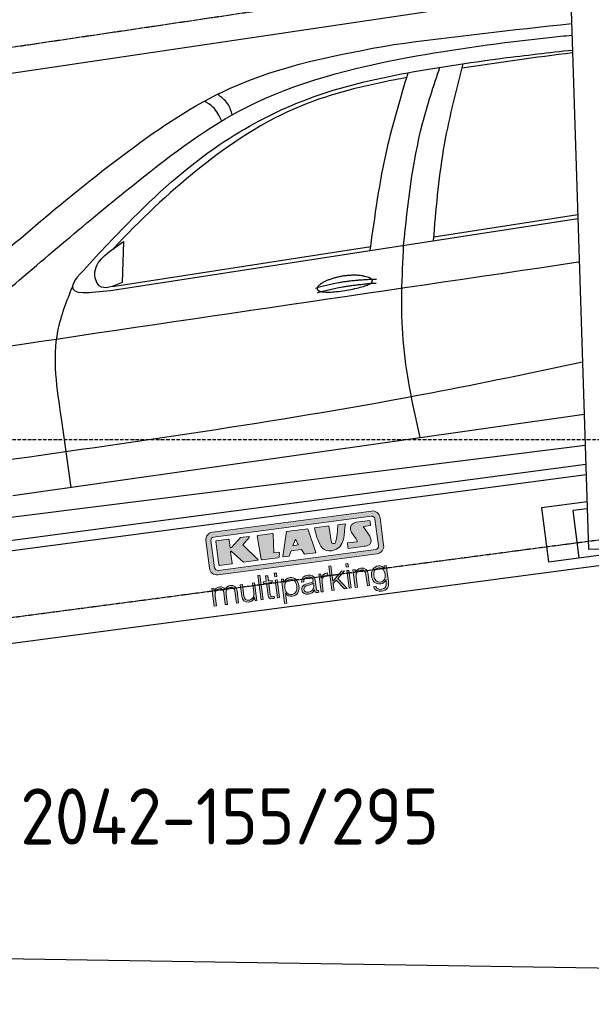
# Model space of a CAD drawing. Header units: millimetres. Extents: x 200 to 5500, y 92 to 4700.
# Tile 2 of 4: x 1752 to 3433, y 92 to 2985. Entities that reach past the tile are written whole.
import ezdxf

# ---------------------------------------------------------------- set-up
doc = ezdxf.new("R2010")
doc.units = ezdxf.units.MM
doc.linetypes.add('GEN3', pattern=[6.25, 5, -1.25])
doc.linetypes.add('GEN7', pattern=[15, 10, -2.5, 0, -2.5])
for name, color, linetype in [('3', 6, 'GEN3'), ('7', 4, 'GEN7'), ('Car', 10, 'Continuous'), ('Logo', 7, 'Continuous')]:
    doc.layers.add(name, color=color, linetype=linetype)
doc.styles.get("Standard").update_dxf_attribs({"font": 'ISOCP.SHX'})

# ---------------------------------------------------------------- blocks, each defined once
blk = doc.blocks.new('KLAUS')
at = {"layer": 'Logo', "true_color": 0x7b7b7a}
h = blk.add_hatch(color=8, dxfattribs=at)
h.dxf.hatch_style = 2
edge = h.paths.add_edge_path()
edge.add_spline(control_points=[(3.6, 29.09), (2.88, 29.09), (2.3, 28.51), (2.3, 27.8), (2.3, 27.8), (2.3, 16.11), (2.3, 16.11), (2.3, 15.39), (2.88, 14.81), (3.6, 14.81), (3.6, 14.81), (71.16, 14.81), (71.16, 14.81), (71.88, 14.81), (72.46, 15.39), (72.46, 16.11), (72.46, 16.11), (72.46, 27.8), (72.46, 27.8), (72.46, 28.51), (71.88, 29.09), (71.16, 29.09), (71.16, 29.09), (3.6, 29.09), (3.6, 29.09), (3.6, 29.09), (3.6, 29.09), (3.6, 29.09)], knot_values=[0, 0, 0, 0, 1, 1, 1, 2, 2, 2, 3, 3, 3, 4, 4, 4, 5, 5, 5, 6, 6, 6, 7, 7, 7, 8, 8, 8, 9, 9, 9, 9], degree=3, periodic=0)
edge = h.paths.add_edge_path()
edge.add_spline(control_points=[(3.35, 31.23), (3.35, 31.23), (71.47, 31.23), (71.47, 31.23), (73.26, 31.23), (74.71, 29.77), (74.71, 27.99), (74.71, 27.99), (74.71, 16.17), (74.71, 16.17), (74.71, 14.38), (73.26, 12.93), (71.47, 12.93), (71.47, 12.93), (3.35, 12.93), (3.35, 12.93), (1.56, 12.93), (0.11, 14.38), (0.11, 16.17), (0.11, 16.17), (0.11, 27.99), (0.11, 27.99), (0.11, 29.77), (1.56, 31.23), (3.35, 31.23), (3.35, 31.23), (3.35, 31.23), (3.35, 31.23)], knot_values=[0, 0, 0, 0, 1, 1, 1, 2, 2, 2, 3, 3, 3, 4, 4, 4, 5, 5, 5, 6, 6, 6, 7, 7, 7, 8, 8, 8, 9, 9, 9, 9], degree=3, periodic=0)
h = blk.add_hatch(color=8, dxfattribs=at)
h.dxf.hatch_style = 2
edge = h.paths.add_edge_path()
edge.add_spline(control_points=[(4.5, 27.33), (4.5, 27.33), (9.7, 27.33), (9.7, 27.33), (9.84, 27.33), (9.96, 27.22), (9.96, 27.08), (9.96, 27.08), (9.96, 23.69), (9.96, 23.69), (9.96, 23.69), (9.94, 23.64), (10.04, 23.59), (10.14, 23.53), (10.2, 23.57), (10.2, 23.57), (10.2, 23.57), (10.51, 23.75), (10.51, 23.75), (10.51, 23.75), (14.94, 27.33), (14.94, 27.33), (14.94, 27.33), (18.41, 27.33), (18.41, 27.33), (18.41, 27.33), (18.49, 27.33), (18.56, 27.2), (18.65, 27.04), (18.53, 26.91), (18.53, 26.91), (18.53, 26.91), (15.49, 24.11), (15.49, 24.11), (15.49, 24.11), (21.14, 17.06), (21.14, 17.06), (21.14, 17.06), (21.13, 16.91), (21.13, 16.91), (21.08, 16.84), (20.99, 16.82), (20.99, 16.82), (20.99, 16.82), (14.7, 16.82), (14.7, 16.82), (14.7, 16.82), (10.26, 22.17), (10.26, 22.17), (10.26, 22.17), (10.19, 22.24), (10.08, 22.21), (9.97, 22.18), (9.96, 22.11), (9.96, 22.11), (9.96, 22.11), (9.96, 17.08), (9.96, 17.08), (9.96, 16.94), (9.84, 16.82), (9.7, 16.82), (9.7, 16.82), (4.5, 16.82), (4.5, 16.82), (4.36, 16.82), (4.25, 16.94), (4.25, 17.08), (4.25, 17.08), (4.25, 27.08), (4.25, 27.08), (4.25, 27.22), (4.36, 27.33), (4.5, 27.33), (4.5, 27.33), (4.5, 27.33), (4.5, 27.33)], knot_values=[0, 0, 0, 0, 1, 1, 1, 2, 2, 2, 3, 3, 3, 4, 4, 4, 5, 5, 5, 6, 6, 6, 7, 7, 7, 8, 8, 8, 9, 9, 9, 10, 10, 10, 11, 11, 11, 12, 12, 12, 13, 13, 13, 14, 14, 14, 15, 15, 15, 16, 16, 16, 17, 17, 17, 18, 18, 18, 19, 19, 19, 20, 20, 20, 21, 21, 21, 22, 22, 22, 23, 23, 23, 24, 24, 24, 25, 25, 25, 25], degree=3, periodic=0)
h = blk.add_hatch(color=8, dxfattribs=at)
h.dxf.hatch_style = 2
h.paths.add_polyline_path([(22.42, 17.06), (21.97, 27.15), (22.24, 27.33), (28.55, 27.33), (28.86, 26.97), (28.01, 19.08), (30.26, 19.07), (30.44, 18.95), (30.08, 16.95), (29.49, 16.82), (22.6, 16.82)])
h = blk.add_hatch(color=8, dxfattribs=at)
h.paths.add_polyline_path([(36.52, 21.01), (38.93, 21.01), (37.87, 23.57)])
h.paths.add_polyline_path([(34.52, 27.33), (43.65, 27.33), (45.76, 16.94), (45.57, 16.82), (40.83, 16.82), (39.89, 18.95), (35.42, 18.95), (34.27, 16.82), (31.78, 16.82), (31.66, 17)])
h = blk.add_hatch(color=8, dxfattribs=at)
h.dxf.hatch_style = 2
edge = h.paths.add_edge_path()
edge.add_spline(control_points=[(52.69, 27.32), (52.69, 27.32), (52.88, 20.14), (52.88, 20.14), (53.01, 19.89), (53.2, 19.77), (53.43, 19.71), (53.91, 19.59), (54.43, 19.57), (54.64, 20.03), (55.23, 21.34), (56.27, 25.45), (56.6, 27.33), (56.6, 27.33), (59.77, 27.33), (59.77, 27.33), (58.77, 23.9), (58.56, 16.82), (52.63, 16.76), (48.72, 16.72), (48.01, 19.35), (47.27, 22.24), (46.89, 23.68), (46.54, 27.33), (46.54, 27.33), (46.54, 27.33), (52.69, 27.32), (52.69, 27.32), (52.69, 27.32), (52.69, 27.32), (52.69, 27.32)], knot_values=[0, 0, 0, 0, 1, 1, 1, 2, 2, 2, 3, 3, 3, 4, 4, 4, 5, 5, 5, 6, 6, 6, 7, 7, 7, 8, 8, 8, 9, 9, 9, 10, 10, 10, 10], degree=3, periodic=0)
h = blk.add_hatch(color=8, dxfattribs=at)
h.dxf.hatch_style = 2
edge = h.paths.add_edge_path()
edge.add_spline(control_points=[(64.46, 27.33), (64.46, 27.33), (70.31, 27.33), (70.31, 27.33), (70.31, 26.52), (70.31, 26.02), (70.31, 25.12), (70.31, 25.12), (67.3, 25.12), (67.3, 25.12), (67.24, 25.04), (67.25, 25.11), (67.25, 24.91), (67.25, 24.88), (69.73, 20.38), (69.73, 19.57), (69.73, 16.4), (67.22, 16.81), (65.9, 16.82), (65.9, 16.82), (59.59, 16.82), (59.59, 16.82), (59.59, 17.76), (59.59, 18.23), (59.59, 19.14), (59.59, 19.14), (63.75, 19.14), (63.75, 19.14), (63.82, 19.22), (63.81, 19.11), (63.81, 19.31), (63.81, 20.32), (61.58, 23.06), (61.58, 24.63), (61.58, 26.33), (62.83, 27.34), (64.46, 27.33), (64.46, 27.33), (64.46, 27.33), (64.46, 27.33)], knot_values=[0, 0, 0, 0, 1, 1, 1, 2, 2, 2, 3, 3, 3, 4, 4, 4, 5, 5, 5, 6, 6, 6, 7, 7, 7, 8, 8, 8, 9, 9, 9, 10, 10, 10, 11, 11, 11, 12, 12, 12, 13, 13, 13, 13], degree=3, periodic=0)
at = {"layer": 'Logo', "true_color": 0xef7c00}
h = blk.add_hatch(color=30, dxfattribs=at)
h.dxf.hatch_style = 2
h.paths.add_polyline_path([(20.07, 0), (20.99, 0), (20.99, 10.45), (20.07, 10.45)])
h = blk.add_hatch(color=30, dxfattribs=at)
h.dxf.hatch_style = 2
edge = h.paths.add_edge_path()
edge.add_spline(control_points=[(24.22, 9.82), (24.22, 9.82), (23.3, 9.82), (23.3, 9.82), (23.3, 9.82), (23.3, 7.55), (23.3, 7.55), (23.3, 7.55), (21.98, 7.55), (21.98, 7.55), (21.98, 7.55), (21.98, 6.78), (21.98, 6.78), (21.98, 6.78), (23.3, 6.78), (23.3, 6.78), (23.3, 6.78), (23.3, 1.61), (23.3, 1.61), (23.28, 0.32), (23.71, -0.09), (24.94, -0.09), (25.22, -0.09), (25.48, -0.06), (25.76, -0.06), (25.76, -0.06), (25.76, 0.73), (25.76, 0.73), (25.5, 0.7), (25.23, 0.69), (24.97, 0.69), (24.31, 0.73), (24.22, 1.08), (24.22, 1.68), (24.22, 1.68), (24.22, 6.78), (24.22, 6.78), (24.22, 6.78), (25.76, 6.78), (25.76, 6.78), (25.76, 6.78), (25.76, 7.55), (25.76, 7.55), (25.76, 7.55), (24.22, 7.55), (24.22, 7.55), (24.22, 7.55), (24.22, 9.82), (24.22, 9.82), (24.22, 9.82), (24.22, 9.82), (24.22, 9.82)], knot_values=[0, 0, 0, 0, 1, 1, 1, 2, 2, 2, 3, 3, 3, 4, 4, 4, 5, 5, 5, 6, 6, 6, 7, 7, 7, 8, 8, 8, 9, 9, 9, 10, 10, 10, 11, 11, 11, 12, 12, 12, 13, 13, 13, 14, 14, 14, 15, 15, 15, 16, 16, 16, 17, 17, 17, 17], degree=3, periodic=0)
h = blk.add_hatch(color=30, dxfattribs=at)
h.paths.add_polyline_path([(27.1, 0), (28.03, 0), (28.03, 7.55), (27.1, 7.55)])
h.paths.add_polyline_path([(27.1, 8.98), (28.03, 8.98), (28.03, 10.45), (27.1, 10.45)])
h = blk.add_hatch(color=30, dxfattribs=at)
h.dxf.hatch_style = 2
h.paths.add_polyline_path([(50.4, 0), (51.32, 0), (51.32, 2.87), (52.82, 4.11), (55.8, 0), (56.96, 0), (53.52, 4.76), (56.74, 7.55), (55.51, 7.55), (51.32, 3.89), (51.32, 10.45), (50.4, 10.45)])
h = blk.add_hatch(color=30, dxfattribs=at)
h.paths.add_polyline_path([(57.74, 0), (58.66, 0), (58.66, 7.55), (57.74, 7.55)])
h.paths.add_polyline_path([(57.74, 8.98), (58.66, 8.98), (58.66, 10.45), (57.74, 10.45)])
h = blk.add_hatch(color=30, dxfattribs=at)
h.dxf.hatch_style = 2
edge = h.paths.add_edge_path()
edge.add_spline(control_points=[(0, 0), (0, 0), (0.92, 0), (0.92, 0), (0.92, 0), (0.92, 4.22), (0.92, 4.22), (0.94, 5.8), (1.58, 7), (3.18, 7), (4.35, 7), (4.77, 6.15), (4.76, 5.12), (4.76, 5.12), (4.76, 0), (4.76, 0), (4.76, 0), (5.68, 0), (5.68, 0), (5.68, 0), (5.68, 4.27), (5.68, 4.27), (5.68, 5.68), (6.14, 7), (7.73, 7), (9.05, 7), (9.52, 6.32), (9.52, 5.08), (9.52, 5.08), (9.52, 0), (9.52, 0), (9.52, 0), (10.44, 0), (10.44, 0), (10.44, 0), (10.44, 5.12), (10.44, 5.12), (10.44, 6.91), (9.59, 7.77), (7.94, 7.77), (6.94, 7.77), (5.99, 7.29), (5.54, 6.3), (5.26, 7.29), (4.36, 7.77), (3.37, 7.77), (2.17, 7.77), (1.38, 7.19), (0.89, 6.28), (0.89, 6.28), (0.85, 6.28), (0.85, 6.28), (0.85, 6.28), (0.85, 7.55), (0.85, 7.55), (0.85, 7.55), (0, 7.55), (0, 7.55), (0, 7.55), (0, 0), (0, 0), (0, 0), (0, 0), (0, 0)], knot_values=[0, 0, 0, 0, 1, 1, 1, 2, 2, 2, 3, 3, 3, 4, 4, 4, 5, 5, 5, 6, 6, 6, 7, 7, 7, 8, 8, 8, 9, 9, 9, 10, 10, 10, 11, 11, 11, 12, 12, 12, 13, 13, 13, 14, 14, 14, 15, 15, 15, 16, 16, 16, 17, 17, 17, 18, 18, 18, 19, 19, 19, 20, 20, 20, 21, 21, 21, 21], degree=3, periodic=0)
h = blk.add_hatch(color=30, dxfattribs=at)
h.dxf.hatch_style = 2
edge = h.paths.add_edge_path()
edge.add_spline(control_points=[(18.31, 7.55), (18.31, 7.55), (17.39, 7.55), (17.39, 7.55), (17.39, 7.55), (17.39, 3.59), (17.39, 3.59), (17.39, 2.05), (16.7, 0.56), (15.12, 0.56), (13.66, 0.56), (13.15, 1.27), (13.1, 2.64), (13.1, 2.64), (13.1, 7.55), (13.1, 7.55), (13.1, 7.55), (12.18, 7.55), (12.18, 7.55), (12.18, 7.55), (12.18, 2.65), (12.18, 2.65), (12.18, 0.89), (12.93, -0.22), (14.83, -0.22), (15.96, -0.22), (16.95, 0.35), (17.44, 1.36), (17.44, 1.36), (17.47, 1.36), (17.47, 1.36), (17.47, 1.36), (17.47, 0), (17.47, 0), (17.47, 0), (18.31, 0), (18.31, 0), (18.31, 0), (18.31, 7.55), (18.31, 7.55), (18.31, 7.55), (18.31, 7.55), (18.31, 7.55)], knot_values=[0, 0, 0, 0, 1, 1, 1, 2, 2, 2, 3, 3, 3, 4, 4, 4, 5, 5, 5, 6, 6, 6, 7, 7, 7, 8, 8, 8, 9, 9, 9, 10, 10, 10, 11, 11, 11, 12, 12, 12, 13, 13, 13, 14, 14, 14, 14], degree=3, periodic=0)
h = blk.add_hatch(color=30, dxfattribs=at)
edge = h.paths.add_edge_path()
edge.add_spline(control_points=[(35.84, 3.78), (35.84, 2.21), (35.12, 0.56), (33.37, 0.56), (31.4, 0.56), (30.72, 2.21), (30.72, 3.78), (30.72, 5.49), (31.33, 7), (33.37, 7), (35.12, 7), (35.84, 5.34), (35.84, 3.78), (35.84, 3.78), (35.84, 3.78), (35.84, 3.78)], knot_values=[0, 0, 0, 0, 1, 1, 1, 2, 2, 2, 3, 3, 3, 4, 4, 4, 5, 5, 5, 5], degree=3, periodic=0)
edge = h.paths.add_edge_path()
edge.add_spline(control_points=[(29.79, -2.8), (29.79, -2.8), (30.72, -2.8), (30.72, -2.8), (30.72, -2.8), (30.72, 1.43), (30.72, 1.43), (30.72, 1.43), (30.74, 1.43), (30.74, 1.43), (31.14, 0.35), (32.24, -0.22), (33.37, -0.22), (35.66, -0.22), (36.76, 1.64), (36.76, 3.78), (36.76, 5.91), (35.66, 7.77), (33.37, 7.77), (32.15, 7.77), (31.1, 7.14), (30.67, 6.12), (30.67, 6.12), (30.64, 6.12), (30.64, 6.12), (30.64, 6.12), (30.64, 7.55), (30.64, 7.55), (30.64, 7.55), (29.79, 7.55), (29.79, 7.55), (29.79, 7.55), (29.79, -2.8), (29.79, -2.8), (29.79, -2.8), (29.79, -2.8), (29.79, -2.8)], knot_values=[0, 0, 0, 0, 1, 1, 1, 2, 2, 2, 3, 3, 3, 4, 4, 4, 5, 5, 5, 6, 6, 6, 7, 7, 7, 8, 8, 8, 9, 9, 9, 10, 10, 10, 11, 11, 11, 12, 12, 12, 12], degree=3, periodic=0)
h = blk.add_hatch(color=30, dxfattribs=at)
edge = h.paths.add_edge_path()
edge.add_spline(control_points=[(43.03, 2.93), (43.04, 1.45), (41.8, 0.56), (40.39, 0.56), (39.53, 0.56), (38.71, 1.13), (38.71, 2.05), (38.71, 3.53), (40.66, 3.51), (42.22, 3.79), (42.47, 3.84), (42.88, 3.91), (43, 4.13), (43, 4.13), (43.03, 4.13), (43.03, 4.13), (43.03, 4.13), (43.03, 2.93), (43.03, 2.93), (43.03, 2.93), (43.03, 2.93), (43.03, 2.93)], knot_values=[0, 0, 0, 0, 1, 1, 1, 2, 2, 2, 3, 3, 3, 4, 4, 4, 5, 5, 5, 6, 6, 6, 7, 7, 7, 7], degree=3, periodic=0)
edge = h.paths.add_edge_path()
edge.add_spline(control_points=[(39.03, 5.24), (39.06, 6.47), (39.91, 7), (41.05, 7), (42.14, 7), (43.03, 6.69), (43.03, 5.45), (43.03, 4.61), (42.6, 4.51), (41.84, 4.42), (39.85, 4.19), (37.79, 4.11), (37.79, 1.99), (37.79, 0.47), (38.93, -0.22), (40.32, -0.22), (41.77, -0.22), (42.43, 0.34), (43.07, 1.32), (43.07, 1.32), (43.1, 1.32), (43.1, 1.32), (43.1, 0.53), (43.25, 0), (44.19, 0), (44.43, 0), (44.58, 0.01), (44.79, 0.06), (44.79, 0.06), (44.79, 0.83), (44.79, 0.83), (44.71, 0.81), (44.6, 0.78), (44.49, 0.78), (44.13, 0.78), (43.95, 0.98), (43.95, 1.33), (43.95, 1.33), (43.95, 5.34), (43.95, 5.34), (43.95, 7.36), (42.5, 7.77), (41.17, 7.77), (39.44, 7.77), (38.2, 7.01), (38.11, 5.24), (38.11, 5.24), (39.03, 5.24), (39.03, 5.24), (39.03, 5.24), (39.03, 5.24), (39.03, 5.24)], knot_values=[0, 0, 0, 0, 1, 1, 1, 2, 2, 2, 3, 3, 3, 4, 4, 4, 5, 5, 5, 6, 6, 6, 7, 7, 7, 8, 8, 8, 9, 9, 9, 10, 10, 10, 11, 11, 11, 12, 12, 12, 13, 13, 13, 14, 14, 14, 15, 15, 15, 16, 16, 16, 17, 17, 17, 17], degree=3, periodic=0)
h = blk.add_hatch(color=30, dxfattribs=at)
h.dxf.hatch_style = 2
edge = h.paths.add_edge_path()
edge.add_spline(control_points=[(45.79, 0), (45.79, 0), (46.71, 0), (46.71, 0), (46.71, 0), (46.71, 4.03), (46.71, 4.03), (46.71, 5.59), (47.85, 6.82), (49.52, 6.73), (49.52, 6.73), (49.52, 7.66), (49.52, 7.66), (48.16, 7.72), (47.14, 7), (46.67, 5.78), (46.67, 5.78), (46.64, 5.78), (46.64, 5.78), (46.64, 5.78), (46.64, 7.55), (46.64, 7.55), (46.64, 7.55), (45.79, 7.55), (45.79, 7.55), (45.79, 7.55), (45.79, 0), (45.79, 0), (45.79, 0), (45.79, 0), (45.79, 0)], knot_values=[0, 0, 0, 0, 1, 1, 1, 2, 2, 2, 3, 3, 3, 4, 4, 4, 5, 5, 5, 6, 6, 6, 7, 7, 7, 8, 8, 8, 9, 9, 9, 10, 10, 10, 10], degree=3, periodic=0)
h = blk.add_hatch(color=30, dxfattribs=at)
h.dxf.hatch_style = 2
edge = h.paths.add_edge_path()
edge.add_spline(control_points=[(60.41, 0), (60.41, 0), (61.33, 0), (61.33, 0), (61.33, 0), (61.33, 4.41), (61.33, 4.41), (61.36, 5.89), (62.24, 7), (63.7, 7), (65.2, 7), (65.62, 6.02), (65.62, 4.71), (65.62, 4.71), (65.62, 0), (65.62, 0), (65.62, 0), (66.54, 0), (66.54, 0), (66.54, 0), (66.54, 4.86), (66.54, 4.86), (66.54, 6.66), (65.9, 7.77), (63.78, 7.77), (62.71, 7.77), (61.7, 7.16), (61.36, 6.25), (61.36, 6.25), (61.33, 6.25), (61.33, 6.25), (61.33, 6.25), (61.33, 7.55), (61.33, 7.55), (61.33, 7.55), (60.41, 7.55), (60.41, 7.55), (60.41, 7.55), (60.41, 0), (60.41, 0), (60.41, 0), (60.41, 0), (60.41, 0)], knot_values=[0, 0, 0, 0, 1, 1, 1, 2, 2, 2, 3, 3, 3, 4, 4, 4, 5, 5, 5, 6, 6, 6, 7, 7, 7, 8, 8, 8, 9, 9, 9, 10, 10, 10, 11, 11, 11, 12, 12, 12, 13, 13, 13, 14, 14, 14, 14], degree=3, periodic=0)
h = blk.add_hatch(color=30, dxfattribs=at)
edge = h.paths.add_edge_path()
edge.add_spline(control_points=[(71.32, 0.86), (69.62, 0.86), (68.83, 2.34), (68.83, 3.86), (68.83, 5.43), (69.56, 7), (71.32, 7), (73.06, 7), (73.75, 5.34), (73.75, 3.86), (73.75, 2.33), (72.91, 0.86), (71.32, 0.86), (71.32, 0.86), (71.32, 0.86), (71.32, 0.86)], knot_values=[0, 0, 0, 0, 1, 1, 1, 2, 2, 2, 3, 3, 3, 4, 4, 4, 5, 5, 5, 5], degree=3, periodic=0)
edge = h.paths.add_edge_path()
edge.add_spline(control_points=[(74.67, 7.55), (74.67, 7.55), (73.75, 7.55), (73.75, 7.55), (73.75, 7.55), (73.75, 6.25), (73.75, 6.25), (73.75, 6.25), (73.72, 6.25), (73.72, 6.25), (73.35, 7.09), (72.41, 7.77), (71.32, 7.77), (69.13, 7.77), (67.9, 6.05), (67.9, 3.97), (67.9, 1.82), (68.9, 0.09), (71.32, 0.09), (72.4, 0.09), (73.29, 0.72), (73.72, 1.64), (73.72, 1.64), (73.75, 1.64), (73.75, 1.64), (73.75, 1.64), (73.75, 0.61), (73.75, 0.61), (73.75, -1.23), (73.01, -2.24), (71.32, -2.24), (70.29, -2.24), (69.31, -1.85), (69.1, -0.73), (69.1, -0.73), (68.18, -0.73), (68.18, -0.73), (68.31, -2.34), (69.81, -3.02), (71.32, -3.02), (73.79, -3.02), (74.65, -1.64), (74.67, 0.61), (74.67, 0.61), (74.67, 7.55), (74.67, 7.55), (74.67, 7.55), (74.67, 7.55), (74.67, 7.55)], knot_values=[0, 0, 0, 0, 1, 1, 1, 2, 2, 2, 3, 3, 3, 4, 4, 4, 5, 5, 5, 6, 6, 6, 7, 7, 7, 8, 8, 8, 9, 9, 9, 10, 10, 10, 11, 11, 11, 12, 12, 12, 13, 13, 13, 14, 14, 14, 15, 15, 15, 16, 16, 16, 16], degree=3, periodic=0)
at = {"layer": 'Logo', "lineweight": 0}
for points in [[(22.42, 17.06), (21.97, 27.15), (22.24, 27.33), (28.55, 27.33), (28.86, 26.97), (28.01, 19.08), (30.26, 19.07), (30.44, 18.95), (30.08, 16.95), (29.49, 16.82), (22.6, 16.82), (22.42, 17.06), (22.42, 17.06)], [(34.52, 27.33), (43.65, 27.33), (45.76, 16.94), (45.57, 16.82), (40.83, 16.82), (39.89, 18.95), (35.42, 18.95), (34.27, 16.82), (31.78, 16.82), (31.66, 17), (34.52, 27.33), (34.52, 27.33)], [(36.52, 21.01), (38.93, 21.01), (37.87, 23.57), (36.52, 21.01), (36.52, 21.01)], [(20.07, 0), (20.99, 0), (20.99, 10.45), (20.07, 10.45), (20.07, 0), (20.07, 0)], [(27.1, 8.98), (28.03, 8.98), (28.03, 10.45), (27.1, 10.45), (27.1, 8.98), (27.1, 8.98)], [(50.4, 0), (51.32, 0), (51.32, 2.87), (52.82, 4.11), (55.8, 0), (56.96, 0), (53.52, 4.76), (56.74, 7.55), (55.51, 7.55), (51.32, 3.89), (51.32, 10.45), (50.4, 10.45), (50.4, 0), (50.4, 0)], [(57.74, 8.98), (58.66, 8.98), (58.66, 10.45), (57.74, 10.45), (57.74, 8.98), (57.74, 8.98)], [(27.1, 0), (28.03, 0), (28.03, 7.55), (27.1, 7.55), (27.1, 0), (27.1, 0)], [(57.74, 0), (58.66, 0), (58.66, 7.55), (57.74, 7.55), (57.74, 0), (57.74, 0)]]:
    blk.add_lwpolyline(points, dxfattribs=at)
for points, knots in [([(3.35, 31.23), (3.35, 31.23), (71.47, 31.23), (71.47, 31.23), (73.26, 31.23), (74.71, 29.77), (74.71, 27.99), (74.71, 27.99), (74.71, 16.17), (74.71, 16.17), (74.71, 14.38), (73.26, 12.93), (71.47, 12.93), (71.47, 12.93), (3.35, 12.93), (3.35, 12.93), (1.56, 12.93), (0.11, 14.38), (0.11, 16.17), (0.11, 16.17), (0.11, 27.99), (0.11, 27.99), (0.11, 29.77), (1.56, 31.23), (3.35, 31.23), (3.35, 31.23), (3.35, 31.23), (3.35, 31.23)], [0, 0, 0, 0, 1, 1, 1, 2, 2, 2, 3, 3, 3, 4, 4, 4, 5, 5, 5, 6, 6, 6, 7, 7, 7, 8, 8, 8, 9, 9, 9, 9]), ([(3.6, 29.09), (2.88, 29.09), (2.3, 28.51), (2.3, 27.8), (2.3, 27.8), (2.3, 16.11), (2.3, 16.11), (2.3, 15.39), (2.88, 14.81), (3.6, 14.81), (3.6, 14.81), (71.16, 14.81), (71.16, 14.81), (71.88, 14.81), (72.46, 15.39), (72.46, 16.11), (72.46, 16.11), (72.46, 27.8), (72.46, 27.8), (72.46, 28.51), (71.88, 29.09), (71.16, 29.09), (71.16, 29.09), (3.6, 29.09), (3.6, 29.09), (3.6, 29.09), (3.6, 29.09), (3.6, 29.09)], [0, 0, 0, 0, 1, 1, 1, 2, 2, 2, 3, 3, 3, 4, 4, 4, 5, 5, 5, 6, 6, 6, 7, 7, 7, 8, 8, 8, 9, 9, 9, 9]), ([(4.5, 27.33), (4.5, 27.33), (9.7, 27.33), (9.7, 27.33), (9.84, 27.33), (9.96, 27.22), (9.96, 27.08), (9.96, 27.08), (9.96, 23.69), (9.96, 23.69), (9.96, 23.69), (9.94, 23.64), (10.04, 23.59), (10.14, 23.53), (10.2, 23.57), (10.2, 23.57), (10.2, 23.57), (10.51, 23.75), (10.51, 23.75), (10.51, 23.75), (14.94, 27.33), (14.94, 27.33), (14.94, 27.33), (18.41, 27.33), (18.41, 27.33), (18.41, 27.33), (18.49, 27.33), (18.56, 27.2), (18.65, 27.04), (18.53, 26.91), (18.53, 26.91), (18.53, 26.91), (15.49, 24.11), (15.49, 24.11), (15.49, 24.11), (21.14, 17.06), (21.14, 17.06), (21.14, 17.06), (21.13, 16.91), (21.13, 16.91), (21.08, 16.84), (20.99, 16.82), (20.99, 16.82), (20.99, 16.82), (14.7, 16.82), (14.7, 16.82), (14.7, 16.82), (10.26, 22.17), (10.26, 22.17), (10.26, 22.17), (10.19, 22.24), (10.08, 22.21), (9.97, 22.18), (9.96, 22.11), (9.96, 22.11), (9.96, 22.11), (9.96, 17.08), (9.96, 17.08), (9.96, 16.94), (9.84, 16.82), (9.7, 16.82), (9.7, 16.82), (4.5, 16.82), (4.5, 16.82), (4.36, 16.82), (4.25, 16.94), (4.25, 17.08), (4.25, 17.08), (4.25, 27.08), (4.25, 27.08), (4.25, 27.22), (4.36, 27.33), (4.5, 27.33), (4.5, 27.33), (4.5, 27.33), (4.5, 27.33)], [0, 0, 0, 0, 1, 1, 1, 2, 2, 2, 3, 3, 3, 4, 4, 4, 5, 5, 5, 6, 6, 6, 7, 7, 7, 8, 8, 8, 9, 9, 9, 10, 10, 10, 11, 11, 11, 12, 12, 12, 13, 13, 13, 14, 14, 14, 15, 15, 15, 16, 16, 16, 17, 17, 17, 18, 18, 18, 19, 19, 19, 20, 20, 20, 21, 21, 21, 22, 22, 22, 23, 23, 23, 24, 24, 24, 25, 25, 25, 25]), ([(52.69, 27.32), (52.69, 27.32), (52.88, 20.14), (52.88, 20.14), (53.01, 19.89), (53.2, 19.77), (53.43, 19.71), (53.91, 19.59), (54.43, 19.57), (54.64, 20.03), (55.23, 21.34), (56.27, 25.45), (56.6, 27.33), (56.6, 27.33), (59.77, 27.33), (59.77, 27.33), (58.77, 23.9), (58.56, 16.82), (52.63, 16.76), (48.72, 16.72), (48.01, 19.35), (47.27, 22.24), (46.89, 23.68), (46.54, 27.33), (46.54, 27.33), (46.54, 27.33), (52.69, 27.32), (52.69, 27.32), (52.69, 27.32), (52.69, 27.32), (52.69, 27.32)], [0, 0, 0, 0, 1, 1, 1, 2, 2, 2, 3, 3, 3, 4, 4, 4, 5, 5, 5, 6, 6, 6, 7, 7, 7, 8, 8, 8, 9, 9, 9, 10, 10, 10, 10]), ([(64.46, 27.33), (64.46, 27.33), (70.31, 27.33), (70.31, 27.33), (70.31, 26.52), (70.31, 26.02), (70.31, 25.12), (70.31, 25.12), (67.3, 25.12), (67.3, 25.12), (67.24, 25.04), (67.25, 25.11), (67.25, 24.91), (67.25, 24.88), (69.73, 20.38), (69.73, 19.57), (69.73, 16.4), (67.22, 16.81), (65.9, 16.82), (65.9, 16.82), (59.59, 16.82), (59.59, 16.82), (59.59, 17.76), (59.59, 18.23), (59.59, 19.14), (59.59, 19.14), (63.75, 19.14), (63.75, 19.14), (63.82, 19.22), (63.81, 19.11), (63.81, 19.31), (63.81, 20.32), (61.58, 23.06), (61.58, 24.63), (61.58, 26.33), (62.83, 27.34), (64.46, 27.33), (64.46, 27.33), (64.46, 27.33), (64.46, 27.33)], [0, 0, 0, 0, 1, 1, 1, 2, 2, 2, 3, 3, 3, 4, 4, 4, 5, 5, 5, 6, 6, 6, 7, 7, 7, 8, 8, 8, 9, 9, 9, 10, 10, 10, 11, 11, 11, 12, 12, 12, 13, 13, 13, 13]), ([(24.22, 9.82), (24.22, 9.82), (23.3, 9.82), (23.3, 9.82), (23.3, 9.82), (23.3, 7.55), (23.3, 7.55), (23.3, 7.55), (21.98, 7.55), (21.98, 7.55), (21.98, 7.55), (21.98, 6.78), (21.98, 6.78), (21.98, 6.78), (23.3, 6.78), (23.3, 6.78), (23.3, 6.78), (23.3, 1.61), (23.3, 1.61), (23.28, 0.32), (23.71, -0.09), (24.94, -0.09), (25.22, -0.09), (25.48, -0.06), (25.76, -0.06), (25.76, -0.06), (25.76, 0.73), (25.76, 0.73), (25.5, 0.7), (25.23, 0.69), (24.97, 0.69), (24.31, 0.73), (24.22, 1.08), (24.22, 1.68), (24.22, 1.68), (24.22, 6.78), (24.22, 6.78), (24.22, 6.78), (25.76, 6.78), (25.76, 6.78), (25.76, 6.78), (25.76, 7.55), (25.76, 7.55), (25.76, 7.55), (24.22, 7.55), (24.22, 7.55), (24.22, 7.55), (24.22, 9.82), (24.22, 9.82), (24.22, 9.82), (24.22, 9.82), (24.22, 9.82)], [0, 0, 0, 0, 1, 1, 1, 2, 2, 2, 3, 3, 3, 4, 4, 4, 5, 5, 5, 6, 6, 6, 7, 7, 7, 8, 8, 8, 9, 9, 9, 10, 10, 10, 11, 11, 11, 12, 12, 12, 13, 13, 13, 14, 14, 14, 15, 15, 15, 16, 16, 16, 17, 17, 17, 17]), ([(0, 0), (0, 0), (0.92, 0), (0.92, 0), (0.92, 0), (0.92, 4.22), (0.92, 4.22), (0.94, 5.8), (1.58, 7), (3.18, 7), (4.35, 7), (4.77, 6.15), (4.76, 5.12), (4.76, 5.12), (4.76, 0), (4.76, 0), (4.76, 0), (5.68, 0), (5.68, 0), (5.68, 0), (5.68, 4.27), (5.68, 4.27), (5.68, 5.68), (6.14, 7), (7.73, 7), (9.05, 7), (9.52, 6.32), (9.52, 5.08), (9.52, 5.08), (9.52, 0), (9.52, 0), (9.52, 0), (10.44, 0), (10.44, 0), (10.44, 0), (10.44, 5.12), (10.44, 5.12), (10.44, 6.91), (9.59, 7.77), (7.94, 7.77), (6.94, 7.77), (5.99, 7.29), (5.54, 6.3), (5.26, 7.29), (4.36, 7.77), (3.37, 7.77), (2.17, 7.77), (1.38, 7.19), (0.89, 6.28), (0.89, 6.28), (0.85, 6.28), (0.85, 6.28), (0.85, 6.28), (0.85, 7.55), (0.85, 7.55), (0.85, 7.55), (0, 7.55), (0, 7.55), (0, 7.55), (0, 0), (0, 0), (0, 0), (0, 0), (0, 0)], [0, 0, 0, 0, 1, 1, 1, 2, 2, 2, 3, 3, 3, 4, 4, 4, 5, 5, 5, 6, 6, 6, 7, 7, 7, 8, 8, 8, 9, 9, 9, 10, 10, 10, 11, 11, 11, 12, 12, 12, 13, 13, 13, 14, 14, 14, 15, 15, 15, 16, 16, 16, 17, 17, 17, 18, 18, 18, 19, 19, 19, 20, 20, 20, 21, 21, 21, 21]), ([(18.31, 7.55), (18.31, 7.55), (17.39, 7.55), (17.39, 7.55), (17.39, 7.55), (17.39, 3.59), (17.39, 3.59), (17.39, 2.05), (16.7, 0.56), (15.12, 0.56), (13.66, 0.56), (13.15, 1.27), (13.1, 2.64), (13.1, 2.64), (13.1, 7.55), (13.1, 7.55), (13.1, 7.55), (12.18, 7.55), (12.18, 7.55), (12.18, 7.55), (12.18, 2.65), (12.18, 2.65), (12.18, 0.89), (12.93, -0.22), (14.83, -0.22), (15.96, -0.22), (16.95, 0.35), (17.44, 1.36), (17.44, 1.36), (17.47, 1.36), (17.47, 1.36), (17.47, 1.36), (17.47, 0), (17.47, 0), (17.47, 0), (18.31, 0), (18.31, 0), (18.31, 0), (18.31, 7.55), (18.31, 7.55), (18.31, 7.55), (18.31, 7.55), (18.31, 7.55)], [0, 0, 0, 0, 1, 1, 1, 2, 2, 2, 3, 3, 3, 4, 4, 4, 5, 5, 5, 6, 6, 6, 7, 7, 7, 8, 8, 8, 9, 9, 9, 10, 10, 10, 11, 11, 11, 12, 12, 12, 13, 13, 13, 14, 14, 14, 14]), ([(29.79, -2.8), (29.79, -2.8), (30.72, -2.8), (30.72, -2.8), (30.72, -2.8), (30.72, 1.43), (30.72, 1.43), (30.72, 1.43), (30.74, 1.43), (30.74, 1.43), (31.14, 0.35), (32.24, -0.22), (33.37, -0.22), (35.66, -0.22), (36.76, 1.64), (36.76, 3.78), (36.76, 5.91), (35.66, 7.77), (33.37, 7.77), (32.15, 7.77), (31.1, 7.14), (30.67, 6.12), (30.67, 6.12), (30.64, 6.12), (30.64, 6.12), (30.64, 6.12), (30.64, 7.55), (30.64, 7.55), (30.64, 7.55), (29.79, 7.55), (29.79, 7.55), (29.79, 7.55), (29.79, -2.8), (29.79, -2.8), (29.79, -2.8), (29.79, -2.8), (29.79, -2.8)], [0, 0, 0, 0, 1, 1, 1, 2, 2, 2, 3, 3, 3, 4, 4, 4, 5, 5, 5, 6, 6, 6, 7, 7, 7, 8, 8, 8, 9, 9, 9, 10, 10, 10, 11, 11, 11, 12, 12, 12, 12]), ([(35.84, 3.78), (35.84, 2.21), (35.12, 0.56), (33.37, 0.56), (31.4, 0.56), (30.72, 2.21), (30.72, 3.78), (30.72, 5.49), (31.33, 7), (33.37, 7), (35.12, 7), (35.84, 5.34), (35.84, 3.78), (35.84, 3.78), (35.84, 3.78), (35.84, 3.78)], [0, 0, 0, 0, 1, 1, 1, 2, 2, 2, 3, 3, 3, 4, 4, 4, 5, 5, 5, 5]), ([(39.03, 5.24), (39.06, 6.47), (39.91, 7), (41.05, 7), (42.14, 7), (43.03, 6.69), (43.03, 5.45), (43.03, 4.61), (42.6, 4.51), (41.84, 4.42), (39.85, 4.19), (37.79, 4.11), (37.79, 1.99), (37.79, 0.47), (38.93, -0.22), (40.32, -0.22), (41.77, -0.22), (42.43, 0.34), (43.07, 1.32), (43.07, 1.32), (43.1, 1.32), (43.1, 1.32), (43.1, 0.53), (43.25, 0), (44.19, 0), (44.43, 0), (44.58, 0.01), (44.79, 0.06), (44.79, 0.06), (44.79, 0.83), (44.79, 0.83), (44.71, 0.81), (44.6, 0.78), (44.49, 0.78), (44.13, 0.78), (43.95, 0.98), (43.95, 1.33), (43.95, 1.33), (43.95, 5.34), (43.95, 5.34), (43.95, 7.36), (42.5, 7.77), (41.17, 7.77), (39.44, 7.77), (38.2, 7.01), (38.11, 5.24), (38.11, 5.24), (39.03, 5.24), (39.03, 5.24), (39.03, 5.24), (39.03, 5.24), (39.03, 5.24)], [0, 0, 0, 0, 1, 1, 1, 2, 2, 2, 3, 3, 3, 4, 4, 4, 5, 5, 5, 6, 6, 6, 7, 7, 7, 8, 8, 8, 9, 9, 9, 10, 10, 10, 11, 11, 11, 12, 12, 12, 13, 13, 13, 14, 14, 14, 15, 15, 15, 16, 16, 16, 17, 17, 17, 17]), ([(45.79, 0), (45.79, 0), (46.71, 0), (46.71, 0), (46.71, 0), (46.71, 4.03), (46.71, 4.03), (46.71, 5.59), (47.85, 6.82), (49.52, 6.73), (49.52, 6.73), (49.52, 7.66), (49.52, 7.66), (48.16, 7.72), (47.14, 7), (46.67, 5.78), (46.67, 5.78), (46.64, 5.78), (46.64, 5.78), (46.64, 5.78), (46.64, 7.55), (46.64, 7.55), (46.64, 7.55), (45.79, 7.55), (45.79, 7.55), (45.79, 7.55), (45.79, 0), (45.79, 0), (45.79, 0), (45.79, 0), (45.79, 0)], [0, 0, 0, 0, 1, 1, 1, 2, 2, 2, 3, 3, 3, 4, 4, 4, 5, 5, 5, 6, 6, 6, 7, 7, 7, 8, 8, 8, 9, 9, 9, 10, 10, 10, 10]), ([(60.41, 0), (60.41, 0), (61.33, 0), (61.33, 0), (61.33, 0), (61.33, 4.41), (61.33, 4.41), (61.36, 5.89), (62.24, 7), (63.7, 7), (65.2, 7), (65.62, 6.02), (65.62, 4.71), (65.62, 4.71), (65.62, 0), (65.62, 0), (65.62, 0), (66.54, 0), (66.54, 0), (66.54, 0), (66.54, 4.86), (66.54, 4.86), (66.54, 6.66), (65.9, 7.77), (63.78, 7.77), (62.71, 7.77), (61.7, 7.16), (61.36, 6.25), (61.36, 6.25), (61.33, 6.25), (61.33, 6.25), (61.33, 6.25), (61.33, 7.55), (61.33, 7.55), (61.33, 7.55), (60.41, 7.55), (60.41, 7.55), (60.41, 7.55), (60.41, 0), (60.41, 0), (60.41, 0), (60.41, 0), (60.41, 0)], [0, 0, 0, 0, 1, 1, 1, 2, 2, 2, 3, 3, 3, 4, 4, 4, 5, 5, 5, 6, 6, 6, 7, 7, 7, 8, 8, 8, 9, 9, 9, 10, 10, 10, 11, 11, 11, 12, 12, 12, 13, 13, 13, 14, 14, 14, 14]), ([(74.67, 7.55), (74.67, 7.55), (73.75, 7.55), (73.75, 7.55), (73.75, 7.55), (73.75, 6.25), (73.75, 6.25), (73.75, 6.25), (73.72, 6.25), (73.72, 6.25), (73.35, 7.09), (72.41, 7.77), (71.32, 7.77), (69.13, 7.77), (67.9, 6.05), (67.9, 3.97), (67.9, 1.82), (68.9, 0.09), (71.32, 0.09), (72.4, 0.09), (73.29, 0.72), (73.72, 1.64), (73.72, 1.64), (73.75, 1.64), (73.75, 1.64), (73.75, 1.64), (73.75, 0.61), (73.75, 0.61), (73.75, -1.23), (73.01, -2.24), (71.32, -2.24), (70.29, -2.24), (69.31, -1.85), (69.1, -0.73), (69.1, -0.73), (68.18, -0.73), (68.18, -0.73), (68.31, -2.34), (69.81, -3.02), (71.32, -3.02), (73.79, -3.02), (74.65, -1.64), (74.67, 0.61), (74.67, 0.61), (74.67, 7.55), (74.67, 7.55), (74.67, 7.55), (74.67, 7.55), (74.67, 7.55)], [0, 0, 0, 0, 1, 1, 1, 2, 2, 2, 3, 3, 3, 4, 4, 4, 5, 5, 5, 6, 6, 6, 7, 7, 7, 8, 8, 8, 9, 9, 9, 10, 10, 10, 11, 11, 11, 12, 12, 12, 13, 13, 13, 14, 14, 14, 15, 15, 15, 16, 16, 16, 16]), ([(71.32, 0.86), (69.62, 0.86), (68.83, 2.34), (68.83, 3.86), (68.83, 5.43), (69.56, 7), (71.32, 7), (73.06, 7), (73.75, 5.34), (73.75, 3.86), (73.75, 2.33), (72.91, 0.86), (71.32, 0.86), (71.32, 0.86), (71.32, 0.86), (71.32, 0.86)], [0, 0, 0, 0, 1, 1, 1, 2, 2, 2, 3, 3, 3, 4, 4, 4, 5, 5, 5, 5]), ([(43.03, 2.93), (43.04, 1.45), (41.8, 0.56), (40.39, 0.56), (39.53, 0.56), (38.71, 1.13), (38.71, 2.05), (38.71, 3.53), (40.66, 3.51), (42.22, 3.79), (42.47, 3.84), (42.88, 3.91), (43, 4.13), (43, 4.13), (43.03, 4.13), (43.03, 4.13), (43.03, 4.13), (43.03, 2.93), (43.03, 2.93), (43.03, 2.93), (43.03, 2.93), (43.03, 2.93)], [0, 0, 0, 0, 1, 1, 1, 2, 2, 2, 3, 3, 3, 4, 4, 4, 5, 5, 5, 6, 6, 6, 7, 7, 7, 7])]:
    blk.add_open_spline(points, degree=3, knots=knots, dxfattribs=at)

msp = doc.modelspace()

# ---------------------------------------------------------------- linework, layer by layer
for p, q in [((724.3, 2679.9), (3306.9, 3062)), ((3373.9, 3011.3), (3425.4, 1429)), ((725, 1322.9), (3417.3, 1678.5)), ((725, 1292.7), (3418.3, 1648.4)), ((3420.9, 1568.1), (3286.7, 1550.3)), ((3286.7, 1550.3), (3307.7, 1391.7)), ((3421.5, 1548), (3378.6, 1542.3)), ((3378.6, 1542.3), (3396.9, 1403.5)), ((3307.7, 1391.7), (3519, 1419.6)), ((3425.4, 1429), (3495.4, 1431.3)), ((725, 1020.3), (3519.4, 1389.4))]:
    msp.add_line(p, q)
msp.add_lwpolyline([(200, 3900), (200, 250), (4950, 175.4), (4950, 91.6), (5050, 91.6), (5050, 192.9), (5500, 200), (5500, 1750), (5500, 3850)])
at = {"layer": '3'}
for p, q in [((429.7, 2712.1), (5440.1, 3453.5)), ((419.3, 1055.6), (5440.7, 1718.8))]:
    msp.add_line(p, q, dxfattribs=at)
at = {"layer": '7'}
msp.add_line((5500, 1750), (200, 1750), dxfattribs=at)
at = {"layer": 'Car'}
for p, q in [((2970.3, 2347.2), (3393.4, 2412.4)), ((2019, 2189.6), (3393.8, 2401)), ((2024.6, 2201.4), (2784.4, 2318.5)), ((2057.5, 2332.7), (2053.1, 2212.5)), ((1731.6, 1586.5), (3412.5, 1826.1)), ((1873.7, 1814.2), (1902, 1610.7)), ((3415.5, 1733.3), (1702.2, 1518.8))]:
    msp.add_line(p, q, dxfattribs=at)
for points, degree in [([(2852.1, 2912.4), (3026.4, 2933.9), (3200.6, 2955.4), (3375.1, 2973.7)], 3), ([(3171.2, 2871.9), (3240.2, 2880.2), (3309.1, 2888.5), (3377.7, 2895.8)], 3), ([(3377.9, 2887.4), (3269.4, 2874.6), (3161.2, 2858.6), (3053, 2842.6)], 3), ([(3397.9, 2272.5), (3396.7, 2272.4), (3395.5, 2272.2), (3394.3, 2272)], 3), ([(2621.6, 2196.1), (2695.1, 2220.2), (2801.6, 2222.9)], 2), ([(2628, 2182.8), (2700.3, 2204.5), (2800.7, 2211.2)], 2)]:
    msp.add_open_spline(points, degree=degree, dxfattribs=at)
for points, degree, knots in [([(1702.3, 2178.7), (1833.6, 2290.8), (2062.3, 2486.1), (2438.8, 2770.7), (2868.6, 2877.7), (3192.4, 2920.9), (3354, 2937.4), (3376.2, 2939.6)], 3, [0, 0, 0, 0, 519.065254, 904.39307, 1399.869554, 1820.43409, 1887.600268, 1887.600268, 1887.600268, 1887.600268]), ([(2890, 2814.7), (2878.9, 2812.6), (2773.9, 2792.8), (2551.7, 2740.6), (2273, 2556.6), (2105.7, 2395.1), (2028, 2313)], 3, [165.396889, 165.396889, 165.396889, 165.396889, 199.163444, 485.294236, 843.661786, 1182.699136, 1182.699136, 1182.699136, 1182.699136]), ([(2627, 2193.5), (2625.3, 2201.6), (2644.7, 2219.9), (2725, 2247.9), (2820.7, 2224), (2795.5, 2200.5), (2653.5, 2176.6), (2628.6, 2185.4), (2627, 2193.5)], 5, [0, 0, 0, 0, 0, 0, 0.300106, 0.500106, 0.700106, 1, 1, 1, 1, 1, 1]), ([(1694.3, 1688.7), (2118.3, 1748.5), (2692.2, 1829.5), (3259.3, 1948.2), (3407.5, 1979.4)], 3, [0, 0, 0, 0, 1283.82201, 1738.01103, 1738.01103, 1738.01103, 1738.01103])]:
    msp.add_open_spline(points, degree=degree, knots=knots, dxfattribs=at)
for points in [[(1592.4, 2202.9), (2071.5, 2598.6), (2368.8, 2782.6), (2852.1, 2912.4)], [(1920.6, 2228), (2069.4, 2386.3), (2338.7, 2616.9), (2585.7, 2747), (2875.1, 2825.7), (3171.2, 2871.9)], [(2881.3, 2322.2), (2936.8, 2679.6), (2988, 2845.2)], [(2969.3, 2335.8), (2998.9, 2602.6), (3056.3, 2855.6)], [(2782.8, 2307.1), (2832.9, 2605.7), (2894.4, 2829.3)], [(2377.2, 2705.2), (2363.2, 2738.8), (2333.7, 2765.9)], [(2346.2, 2687.2), (2320.3, 2728.3), (2295, 2745.6)], [(2053.1, 2212.5), (1985.9, 2203.1), (1973.1, 2243.6), (2002.3, 2292.4), (2057.5, 2332.7)], [(2929.6, 1757.2), (2879.8, 2044.1), (2881.3, 2322.2)], [(3394.3, 2272), (1582.8, 2004.9)], [(1920.6, 2228), (1907.1, 2202.7), (2019, 2189.6)], [(1906.8, 2201.2), (1863.3, 2070.1), (1873.7, 1814.2)]]:
    msp.add_spline(points, degree=3, dxfattribs=at)

# ---------------------------------------------------------------- block references
at = {"layer": 'Logo', "xscale": 6.929133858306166, "yscale": 6.929133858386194, "zscale": 6.929133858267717, "rotation": 7.534968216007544}
msp.add_blockref('KLAUS', (2324, 1261.7), dxfattribs=at)

# ---------------------------------------------------------------- texts
msp.add_text('2042-155/295', height=165).set_placement((1753.8, 561.1))

doc.saveas('drawing.dxf')
